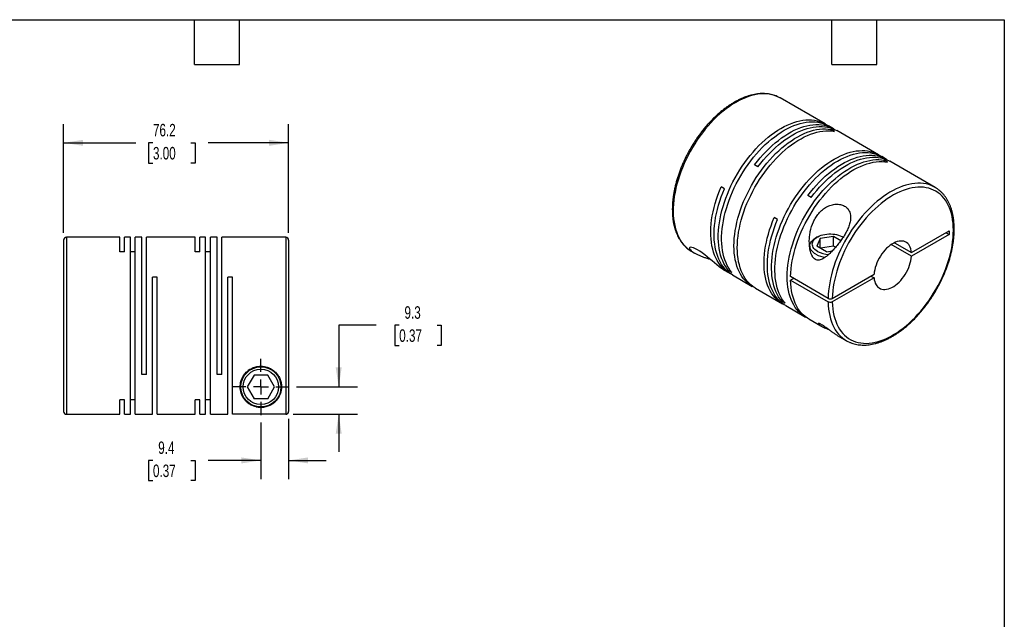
# Model space of a CAD drawing. Header units: millimetres. Extents: x 13 to 546, y 13 to 419.
# Tile 3 of 3: x 213 to 546, y 216 to 419. Entities that reach past the tile are written whole.
import ezdxf

# ---------------------------------------------------------------- set-up
doc = ezdxf.new("R2010")
doc.units = ezdxf.units.MM
doc.header["$LTSCALE"] = 2
doc.linetypes.add('SLD-Center', pattern=[19.05, 15.24, -1.27, 1.27, -1.27])
doc.linetypes.add('SLD-Solid', pattern=[0])
doc.layers.add('CENTER', color=40, linetype='SLD-Center')
doc.layers.add('DIMENSIONS', color=140, linetype='SLD-Solid', lineweight=25)
doc.layers.add('TEXT', color=140, linetype='SLD-Solid', lineweight=25)
doc.styles.add('SLDTEXTSTYLE0', font='TXT', dxfattribs={"width": 0.7})
doc.dimstyles.new('SLDDIMSTYLE0', dxfattribs={"dimtxt": 4.316016, "dimasz": 6.604, "dimexe": 0, "dimexo": 0.0625, "dimgap": 1.079004, "dimtad": 0, "dimtih": 1, "dimtoh": 1, "dimdec": 1, "dimrnd": 1e-09, "dimzin": 12, "dimdsep": 46, "dimtxsty": 'SLDTEXTSTYLE0', "dimsah": 1, "dimcen": 0.09, "dimadec": 0, "dimazin": 3, "dimtfac": 1, "dimtdec": 1, "dimtmove": 0, "dimatfit": 0, "dimfxl": 0, "dimfrac": 2, "dimtolj": 1, "dimtzin": 12, "dimarcsym": 0})
doc.dimstyles.new('SLDDIMSTYLE4', dxfattribs={"dimtxt": 4.316016, "dimasz": 6.604, "dimexe": 0, "dimexo": 0.0625, "dimgap": 1.079004, "dimtad": 0, "dimtih": 1, "dimtoh": 1, "dimdec": 1, "dimrnd": 1e-09, "dimzin": 12, "dimdsep": 46, "dimtxsty": 'SLDTEXTSTYLE0', "dimsah": 1, "dimcen": 0.09, "dimadec": 0, "dimazin": 3, "dimtfac": 1, "dimtdec": 1, "dimtofl": 0, "dimtmove": 0, "dimatfit": 3, "dimfxl": 0, "dimfrac": 2, "dimtolj": 1, "dimtzin": 12, "dimarcsym": 0})

# ---------------------------------------------------------------- blocks, each defined once
blk = doc.blocks.new('_D_5')
at = {"layer": 'DIMENSIONS'}
for p, q in [((303.71, 283.84), (303.71, 263.4)), ((294.31, 282.59), (294.31, 263.4)), ((257.76, 269.75), (256.31, 269.75)), ((256.31, 269.75), (256.31, 262.89)), ((270.58, 269.75), (272.03, 269.75)), ((272.03, 269.75), (272.03, 262.89)), ((294.31, 269.75), (276.43, 269.75)), ((303.71, 269.75), (316.41, 269.75)), ((256.31, 262.89), (257.76, 262.89)), ((272.03, 262.89), (270.58, 262.89))]:
    blk.add_line(p, q, dxfattribs=at)
for points in [[(294.31, 269.75), (287.71, 270.76), (287.71, 268.73)], [(303.71, 269.75), (310.32, 268.73), (310.32, 270.76)]]:
    blk.add_solid(points, dxfattribs=at)
at = {"layer": 'DIMENSIONS', "char_height": 4.233, "attachment_point": 1, "style": 'SLDTEXTSTYLE0'}
for s, insert in [('9.4', (259.55, 276.17)), ('0.37', (257.76, 268.34))]:
    blk.add_mtext(s, dxfattribs=dict(at, insert=insert))
blk = doc.blocks.new('_D_6')
at = {"layer": 'DIMENSIONS'}
for p, q in [((333.37, 315.57), (320.67, 315.57)), ((320.67, 315.57), (320.67, 294.67)), ((341.16, 315.57), (339.71, 315.57)), ((339.71, 315.57), (339.71, 308.71)), ((353.98, 315.57), (355.43, 315.57)), ((355.43, 315.57), (355.43, 308.71)), ((339.71, 308.71), (341.16, 308.71)), ((355.43, 308.71), (353.98, 308.71)), ((306.39, 294.67), (327.02, 294.67)), ((305.25, 285.38), (327.02, 285.38)), ((320.67, 285.38), (320.67, 272.68))]:
    blk.add_line(p, q, dxfattribs=at)
for points in [[(320.67, 294.67), (321.69, 301.27), (319.66, 301.27)], [(320.67, 285.38), (319.66, 278.77), (321.69, 278.77)]]:
    blk.add_solid(points, dxfattribs=at)
at = {"layer": 'DIMENSIONS', "char_height": 4.233, "attachment_point": 1, "style": 'SLDTEXTSTYLE0'}
for s, insert in [('9.3', (342.95, 321.99)), ('0.37', (341.16, 314.17))]:
    blk.add_mtext(s, dxfattribs=dict(at, insert=insert))
blk = doc.blocks.new('_D_7')
at = {"layer": 'DIMENSIONS'}
for p, q in [((227.51, 346.91), (227.51, 383.72)), ((303.71, 346.91), (303.71, 383.72)), ((227.51, 377.37), (251.91, 377.37)), ((257.76, 377.37), (256.31, 377.37)), ((256.31, 377.37), (256.31, 370.51)), ((270.58, 377.37), (272.03, 377.37)), ((272.03, 377.37), (272.03, 370.51)), ((303.71, 377.37), (276.43, 377.37)), ((256.31, 370.51), (257.76, 370.51)), ((272.03, 370.51), (270.58, 370.51))]:
    blk.add_line(p, q, dxfattribs=at)
for points in [[(227.51, 377.37), (234.12, 376.35), (234.12, 378.39)], [(303.71, 377.37), (297.11, 378.39), (297.11, 376.35)]]:
    blk.add_solid(points, dxfattribs=at)
at = {"layer": 'DIMENSIONS', "char_height": 4.233, "attachment_point": 1, "style": 'SLDTEXTSTYLE0'}
for s, insert in [('76.2', (257.76, 383.79)), ('3.00', (257.76, 375.97))]:
    blk.add_mtext(s, dxfattribs=dict(at, insert=insert))
blk = doc.blocks.new('SW_CENTERMARKSYMBOL_2')
at = {"layer": 'CENTER', "color": 0}
for p, q in [((0, 5.08), (0, 9.54)), ((-5.08, 0), (-9.54, 0)), ((0, 0), (-2.54, 0)), ((0, 0), (0, 2.54)), ((0, 0), (0, -2.54)), ((0, 0), (2.54, 0)), ((5.08, 0), (9.54, 0)), ((0, -5.08), (0, -9.54))]:
    blk.add_line(p, q, dxfattribs=at)

msp = doc.modelspace()

# ---------------------------------------------------------------- linework, layer by layer
for p, q in [((470.17, 392.57), (470.11, 392.6)), ((485.44, 383.75), (470.17, 392.57)), ((488.2, 382.16), (486.57, 383.1)), ((488.55, 381.25), (487.41, 381.9)), ((487.41, 381.4), (487.41, 381.9)), ((503.47, 373.34), (489.33, 381.51)), ((506.23, 371.75), (504.6, 372.69)), ((506.58, 370.84), (505.45, 371.49)), ((505.45, 370.99), (505.45, 371.49)), ((522.64, 362.28), (507.36, 371.1)), ((462.67, 369.25), (461.53, 369.9)), ((451.31, 361.83), (450.18, 362.49)), ((480.7, 358.84), (479.57, 359.49)), ((469.34, 351.42), (468.21, 352.08)), ((514.69, 340.16), (527.44, 347.53)), ((526.38, 346.91), (527.44, 346.3)), ((527.44, 347.53), (527.44, 346.3)), ((227.51, 344.37), (227.51, 286.37)), ((246.51, 345.37), (228.51, 345.37)), ((228.51, 345.37), (228.51, 285.37)), ((246.51, 340.42), (246.51, 345.37)), ((250.11, 345.37), (248.11, 345.37)), ((248.11, 340.42), (248.11, 345.37)), ((250.11, 285.37), (250.11, 345.37)), ((254.01, 345.37), (251.71, 345.37)), ((251.71, 285.37), (251.71, 345.37)), ((254.01, 298.87), (254.01, 345.37)), ((272.01, 345.37), (255.61, 345.37)), ((255.61, 298.87), (255.61, 345.37)), ((272.01, 340.42), (272.01, 345.37)), ((275.61, 345.37), (273.61, 345.37)), ((273.61, 340.42), (273.61, 345.37)), ((275.61, 285.37), (275.61, 345.37)), ((279.51, 345.37), (277.21, 345.37)), ((277.21, 285.37), (277.21, 345.37)), ((279.51, 298.87), (279.51, 345.37)), ((302.71, 345.37), (281.11, 345.37)), ((281.11, 298.87), (281.11, 345.37)), ((302.71, 345.37), (302.71, 285.38)), ((303.71, 344.37), (303.71, 286.38)), ((482.82, 345.49), (482.25, 345.16)), ((483.79, 344.92), (482.6, 342.35)), ((488.26, 345.61), (483.79, 344.92)), ((483.79, 341.66), (483.79, 344.92)), ((490.71, 344.2), (488.26, 345.61)), ((488.26, 342.35), (488.26, 345.61)), ((491.51, 345.37), (491.3, 345.49)), ((508.87, 343.52), (514.69, 340.16)), ((527.44, 346.3), (514.69, 338.94)), ((248.11, 340.42), (246.51, 340.42)), ((251.71, 340.42), (250.11, 340.42)), ((273.61, 340.42), (272.01, 340.42)), ((277.21, 340.42), (275.61, 340.42)), ((440.17, 340.61), (441.19, 340.02)), ((480.26, 342.38), (480.26, 341.6)), ((485.87, 340.46), (482.6, 342.35)), ((488.26, 342.35), (483.8, 341.66)), ((485.87, 340.46), (487.89, 340.77)), ((488.95, 341.95), (488.26, 342.35)), ((514.69, 338.94), (507.81, 342.91)), ((451.03, 334.34), (452.9, 333.26)), ((452.73, 334.07), (453.16, 334.32)), ((453.86, 333.42), (452.73, 334.07)), ((259.21, 331.87), (257.61, 331.87)), ((257.61, 285.37), (257.61, 331.87)), ((259.21, 285.37), (259.21, 331.87)), ((284.71, 331.87), (283.11, 331.87)), ((283.11, 285.37), (283.11, 331.87)), ((284.71, 285.38), (284.71, 331.87)), ((454.03, 332.61), (460.75, 328.73)), ((486.43, 324.67), (473.7, 332.02)), ((474.76, 331.41), (473.7, 330.79)), ((473.7, 330.79), (486.43, 323.45)), ((487.85, 324.67), (502, 332.84)), ((502, 331.62), (487.85, 323.45)), ((500.94, 332.23), (502, 331.62)), ((461.88, 328.08), (470.93, 322.85)), ((470.76, 323.66), (471.19, 323.91)), ((471.89, 323.01), (470.76, 323.66)), ((472.06, 322.2), (478.78, 318.32)), ((479.91, 317.67), (483.91, 315.36)), ((489.49, 312.13), (492.64, 310.32)), ((255.61, 298.87), (254.01, 298.87)), ((281.11, 298.87), (279.51, 298.87)), ((292, 298.67), (289.69, 294.67)), ((296.62, 298.67), (292, 298.67)), ((298.93, 294.67), (296.62, 298.67)), ((289.69, 294.67), (292, 290.67)), ((296.62, 290.67), (298.93, 294.67)), ((248.11, 290.31), (246.51, 290.31)), ((246.51, 285.37), (246.51, 290.31)), ((248.11, 285.37), (248.11, 290.31)), ((251.71, 290.31), (250.11, 290.31)), ((273.61, 290.31), (272.01, 290.31)), ((272.01, 285.37), (272.01, 290.31)), ((273.61, 285.37), (273.61, 290.31)), ((277.21, 290.31), (275.61, 290.31)), ((296.62, 290.67), (292, 290.67)), ((228.51, 285.37), (246.51, 285.37)), ((248.11, 285.37), (250.11, 285.37)), ((251.71, 285.37), (257.61, 285.37)), ((259.21, 285.37), (272.01, 285.37)), ((273.61, 285.37), (275.61, 285.37)), ((277.21, 285.37), (283.11, 285.37)), ((302.71, 285.38), (284.71, 285.38))]:
    msp.add_line(p, q)
at = {"flags": 128}
for points in [[(470.11, 392.6), (469.88, 392.73), (469.08, 393.11), (468.25, 393.43), (467.38, 393.67), (466.47, 393.84), (465.54, 393.94), (464.58, 393.97), (463.6, 393.93), (462.6, 393.82), (461.57, 393.64), (460.53, 393.38), (459.48, 393.06), (458.41, 392.67), (457.33, 392.21), (456.25, 391.68), (455.17, 391.08), (454.09, 390.43), (453.01, 389.71), (451.93, 388.93), (450.86, 388.09), (449.81, 387.2), (448.77, 386.25), (447.74, 385.25), (446.74, 384.2), (445.76, 383.11), (444.8, 381.97), (443.87, 380.79), (442.96, 379.58), (442.09, 378.33), (441.26, 377.05), (440.46, 375.74), (439.7, 374.41), (438.98, 373.06), (438.3, 371.7), (437.66, 370.31), (437.07, 368.92), (436.53, 367.53), (436.04, 366.13), (435.6, 364.73), (435.2, 363.34), (434.86, 361.95), (434.58, 360.58), (434.34, 359.22), (434.17, 357.89), (434.04, 356.57), (433.97, 355.28), (433.96, 354.02), (434, 352.8), (434.1, 351.61), (434.25, 350.46), (434.46, 349.35), (434.72, 348.28), (435.03, 347.27), (435.4, 346.3), (435.82, 345.39), (436.28, 344.53), (436.8, 343.73), (437.37, 342.99), (437.98, 342.31), (438.64, 341.69), (439.34, 341.14), (439.37, 341.12)], [(452.73, 334.07), (452.15, 334.81), (451.63, 335.6), (451.15, 336.45), (450.72, 337.36), (450.35, 338.32), (450.03, 339.34), (449.76, 340.4), (449.54, 341.51), (449.39, 342.66), (449.28, 343.85), (449.23, 345.08), (449.24, 346.34), (449.31, 347.63), (449.42, 348.94), (449.6, 350.28), (449.83, 351.64), (450.11, 353.02), (450.45, 354.41), (450.84, 355.8), (451.28, 357.21), (451.77, 358.61), (452.31, 360.01), (452.9, 361.41), (453.53, 362.79), (454.21, 364.17), (454.93, 365.52), (455.69, 366.86), (456.49, 368.17), (457.33, 369.46), (458.2, 370.71), (459.11, 371.93), (460.04, 373.11), (461, 374.25), (461.99, 375.35), (462.99, 376.41), (464.02, 377.41), (465.07, 378.36), (466.12, 379.26), (467.19, 380.1), (468.27, 380.89), (469.36, 381.61), (470.44, 382.27), (471.53, 382.86), (472.61, 383.39), (473.69, 383.85), (474.76, 384.25), (475.82, 384.57), (476.87, 384.83), (477.89, 385.01), (478.9, 385.12), (479.89, 385.16), (480.85, 385.12), (481.78, 385.02), (482.69, 384.84), (483.56, 384.6), (484.39, 384.28), (485.2, 383.89), (485.96, 383.43), (486, 383.41)], [(453.86, 333.42), (453.28, 334.15), (452.76, 334.95), (452.28, 335.8), (451.85, 336.71), (451.48, 337.67), (451.16, 338.68), (450.89, 339.75), (450.68, 340.85), (450.52, 342.01), (450.41, 343.2), (450.37, 344.42), (450.37, 345.68), (450.44, 346.97), (450.56, 348.29), (450.73, 349.63), (450.96, 350.99), (451.24, 352.37), (451.58, 353.75), (451.97, 355.15), (452.41, 356.55), (452.9, 357.96), (453.44, 359.36), (454.03, 360.75), (454.66, 362.14), (455.34, 363.51), (456.06, 364.87), (456.82, 366.21), (457.62, 367.52), (458.46, 368.8), (459.33, 370.06), (460.24, 371.28), (461.17, 372.46), (462.13, 373.6), (463.12, 374.7), (464.12, 375.75), (465.15, 376.76), (466.2, 377.71), (467.26, 378.61), (468.33, 379.45), (469.4, 380.23), (470.49, 380.95), (471.57, 381.61), (472.66, 382.21), (473.75, 382.74), (474.82, 383.2), (475.89, 383.59), (476.95, 383.92), (478, 384.17), (479.03, 384.35), (480.03, 384.47), (481.02, 384.5), (481.98, 384.47), (482.91, 384.37), (483.82, 384.19), (484.69, 383.94), (485.53, 383.63), (486.33, 383.24), (486.57, 383.1)], [(461.53, 369.9), (462.46, 371.1), (463.41, 372.26), (464.39, 373.37), (465.39, 374.44), (466.41, 375.46), (467.45, 376.43), (468.5, 377.35), (469.57, 378.21), (470.64, 379.02), (471.72, 379.76), (472.81, 380.45), (473.9, 381.06), (474.98, 381.62), (476.06, 382.1), (477.14, 382.52), (478.2, 382.87), (479.25, 383.15), (480.28, 383.36), (481.3, 383.5), (482.29, 383.56), (483.26, 383.55), (484.21, 383.47), (485.12, 383.32), (486.01, 383.1), (486.86, 382.81), (487.67, 382.45), (488.45, 382.01), (488.76, 381.82)], [(461.32, 328.42), (461.28, 328.44), (460.5, 328.87), (459.77, 329.37), (459.07, 329.94), (458.42, 330.57), (457.82, 331.27), (457.26, 332.02), (456.75, 332.84), (456.29, 333.71), (455.89, 334.64), (455.53, 335.62), (455.23, 336.65), (454.98, 337.73), (454.78, 338.86), (454.65, 340.02), (454.56, 341.22), (454.53, 342.46), (454.56, 343.73), (454.65, 345.04), (454.78, 346.36), (454.98, 347.71), (455.23, 349.07), (455.53, 350.46), (455.89, 351.85), (456.29, 353.25), (456.75, 354.65), (457.26, 356.05), (457.82, 357.45), (458.42, 358.85), (459.07, 360.23), (459.77, 361.6), (460.5, 362.94), (461.28, 364.27), (462.09, 365.57), (462.94, 366.85), (463.83, 368.09), (464.74, 369.3), (465.68, 370.47), (466.65, 371.59), (467.65, 372.68), (468.66, 373.71), (469.7, 374.7), (470.75, 375.63), (471.81, 376.51), (472.88, 377.33), (473.97, 378.09), (475.05, 378.79), (476.14, 379.43), (477.22, 380), (478.31, 380.5), (479.38, 380.94), (480.45, 381.31), (481.5, 381.61), (482.54, 381.84), (483.56, 381.99), (484.56, 382.08), (485.54, 382.09), (486.49, 382.03), (487.41, 381.9)], [(461.88, 328.08), (461.63, 328.22), (460.9, 328.72), (460.2, 329.29), (459.55, 329.92), (458.95, 330.61), (458.39, 331.37), (457.88, 332.19), (457.42, 333.06), (457.02, 333.99), (456.66, 334.97), (456.36, 336), (456.11, 337.08), (455.92, 338.2), (455.78, 339.37), (455.69, 340.57), (455.67, 341.81), (455.69, 343.08), (455.78, 344.38), (455.92, 345.71), (456.11, 347.06), (456.36, 348.42), (456.66, 349.8), (457.02, 351.19), (457.42, 352.59), (457.88, 354), (458.39, 355.4), (458.95, 356.8), (459.55, 358.19), (460.2, 359.57), (460.9, 360.94), (461.63, 362.29), (462.41, 363.62), (463.22, 364.92), (464.07, 366.2), (464.96, 367.44), (465.87, 368.64), (466.82, 369.81), (467.79, 370.94), (468.78, 372.02), (469.8, 373.06), (470.83, 374.04), (471.88, 374.98), (472.94, 375.86), (474.02, 376.68), (475.1, 377.44), (476.18, 378.14), (477.27, 378.77), (478.36, 379.35), (479.44, 379.85), (480.51, 380.29), (481.58, 380.66), (482.63, 380.96), (483.67, 381.18), (484.69, 381.34), (485.69, 381.43), (486.67, 381.44), (487.62, 381.38), (488.55, 381.25)], [(462.67, 369.25), (463.59, 370.45), (464.54, 371.6), (465.52, 372.72), (466.52, 373.79), (467.54, 374.81), (468.58, 375.78), (469.63, 376.7), (470.7, 377.56), (471.77, 378.37), (472.86, 379.11), (473.94, 379.79), (475.03, 380.41), (476.11, 380.96), (477.2, 381.45), (478.27, 381.87), (479.33, 382.22), (480.38, 382.5), (481.42, 382.71), (482.43, 382.84), (483.42, 382.91), (484.39, 382.9), (485.34, 382.82), (486.25, 382.67), (487.14, 382.45), (487.99, 382.16), (488.8, 381.79), (489.33, 381.51)], [(470.76, 323.66), (470.18, 324.4), (469.66, 325.19), (469.18, 326.04), (468.75, 326.95), (468.38, 327.92), (468.06, 328.93), (467.79, 329.99), (467.58, 331.1), (467.42, 332.25), (467.31, 333.44), (467.27, 334.67), (467.27, 335.93), (467.34, 337.22), (467.46, 338.53), (467.63, 339.87), (467.86, 341.23), (468.14, 342.61), (468.48, 344), (468.87, 345.39), (469.31, 346.8), (469.8, 348.2), (470.34, 349.6), (470.93, 351), (471.56, 352.38), (472.24, 353.76), (472.96, 355.11), (473.72, 356.45), (474.52, 357.76), (475.36, 359.05), (476.23, 360.3), (477.14, 361.52), (478.07, 362.7), (479.03, 363.84), (480.02, 364.94), (481.02, 366), (482.05, 367), (483.1, 367.95), (484.16, 368.85), (485.23, 369.69), (486.3, 370.48), (487.39, 371.2), (488.47, 371.86), (489.56, 372.45), (490.65, 372.98), (491.72, 373.45), (492.79, 373.84), (493.85, 374.16), (494.9, 374.42), (495.93, 374.6), (496.93, 374.71), (497.92, 374.75), (498.88, 374.72), (499.81, 374.61), (500.72, 374.43), (501.59, 374.19), (502.43, 373.87), (503.23, 373.48), (503.99, 373.03), (504.03, 373)], [(471.89, 323.01), (471.32, 323.74), (470.79, 324.54), (470.31, 325.39), (469.89, 326.3), (469.51, 327.26), (469.19, 328.28), (468.92, 329.34), (468.71, 330.45), (468.55, 331.6), (468.44, 332.79), (468.4, 334.01), (468.4, 335.27), (468.47, 336.56), (468.59, 337.88), (468.76, 339.22), (468.99, 340.58), (469.27, 341.96), (469.61, 343.34), (470, 344.74), (470.44, 346.14), (470.93, 347.55), (471.47, 348.95), (472.06, 350.35), (472.69, 351.73), (473.37, 353.1), (474.09, 354.46), (474.85, 355.8), (475.65, 357.11), (476.49, 358.39), (477.36, 359.65), (478.27, 360.87), (479.2, 362.05), (480.16, 363.19), (481.15, 364.29), (482.16, 365.34), (483.18, 366.35), (484.23, 367.3), (485.29, 368.2), (486.36, 369.04), (487.43, 369.82), (488.52, 370.55), (489.61, 371.21), (490.69, 371.8), (491.78, 372.33), (492.86, 372.79), (493.93, 373.19), (494.98, 373.51), (496.03, 373.76), (497.06, 373.95), (498.06, 374.06), (499.05, 374.1), (500.01, 374.06), (500.94, 373.96), (501.85, 373.78), (502.72, 373.53), (503.56, 373.22), (504.36, 372.83), (504.6, 372.69)], [(479.36, 318.01), (479.31, 318.03), (478.53, 318.47), (477.8, 318.97), (477.1, 319.53), (476.45, 320.16), (475.85, 320.86), (475.29, 321.61), (474.78, 322.43), (474.32, 323.3), (473.92, 324.23), (473.56, 325.21), (473.26, 326.24), (473.01, 327.32), (472.82, 328.45), (472.68, 329.61), (472.59, 330.82), (472.56, 332.05), (472.59, 333.33), (472.68, 334.63), (472.82, 335.95), (473.01, 337.3), (473.26, 338.67), (473.56, 340.05), (473.92, 341.44), (474.32, 342.84), (474.78, 344.24), (475.29, 345.64), (475.85, 347.04), (476.45, 348.44), (477.1, 349.82), (477.8, 351.19), (478.53, 352.54), (479.31, 353.86), (480.12, 355.17), (480.97, 356.44), (481.86, 357.68), (482.77, 358.89), (483.72, 360.06), (484.69, 361.18), (485.68, 362.27), (486.7, 363.3), (487.73, 364.29), (488.78, 365.22), (489.84, 366.1), (490.92, 366.92), (492, 367.68), (493.08, 368.38), (494.17, 369.02), (495.26, 369.59), (496.34, 370.1), (497.41, 370.53), (498.48, 370.9), (499.53, 371.2), (500.57, 371.43), (501.59, 371.59), (502.59, 371.67), (503.57, 371.68), (504.52, 371.62), (505.45, 371.49)], [(473.7, 332.02), (473.76, 333.32), (473.87, 334.65), (474.04, 336), (474.27, 337.38), (474.55, 338.77), (474.89, 340.17), (475.28, 341.59), (475.72, 343.01), (476.21, 344.43), (476.76, 345.85), (477.35, 347.26), (477.99, 348.67), (478.68, 350.06), (479.41, 351.43), (480.18, 352.78), (481, 354.11), (481.85, 355.41), (482.73, 356.67), (483.65, 357.91), (484.6, 359.1), (485.57, 360.25), (486.57, 361.36), (487.6, 362.42), (488.64, 363.43), (489.7, 364.39), (490.77, 365.29), (491.86, 366.13), (492.95, 366.91), (494.05, 367.63), (495.15, 368.28), (496.25, 368.87), (497.35, 369.39), (498.44, 369.84), (499.52, 370.22), (500.59, 370.53), (501.64, 370.76), (502.67, 370.93), (503.69, 371.02), (504.68, 371.03), (505.64, 370.97), (506.58, 370.84)], [(479.57, 359.49), (480.49, 360.69), (481.44, 361.85), (482.42, 362.96), (483.42, 364.03), (484.44, 365.05), (485.48, 366.02), (486.53, 366.94), (487.6, 367.8), (488.67, 368.61), (489.76, 369.35), (490.84, 370.04), (491.93, 370.65), (493.01, 371.21), (494.1, 371.69), (495.17, 372.11), (496.23, 372.46), (497.28, 372.74), (498.32, 372.95), (499.33, 373.09), (500.32, 373.15), (501.29, 373.14), (502.24, 373.06), (503.15, 372.91), (504.04, 372.69), (504.89, 372.4), (505.7, 372.04), (506.48, 371.61), (506.79, 371.41)], [(480.7, 358.84), (481.62, 360.04), (482.57, 361.19), (483.55, 362.31), (484.55, 363.38), (485.57, 364.4), (486.61, 365.37), (487.66, 366.29), (488.73, 367.15), (489.8, 367.96), (490.89, 368.7), (491.97, 369.38), (493.06, 370), (494.15, 370.56), (495.23, 371.04), (496.3, 371.46), (497.36, 371.81), (498.41, 372.09), (499.45, 372.3), (500.46, 372.43), (501.46, 372.5), (502.43, 372.49), (503.37, 372.41), (504.28, 372.26), (505.17, 372.04), (506.02, 371.75), (506.83, 371.38), (507.36, 371.1)], [(521.82, 362.7), (521.34, 362.91), (520.49, 363.21), (519.62, 363.43), (518.71, 363.59), (517.77, 363.67), (516.8, 363.68), (515.81, 363.62), (514.8, 363.49), (513.77, 363.29), (512.73, 363.02), (511.67, 362.68), (510.6, 362.27), (509.53, 361.79), (508.44, 361.24), (507.36, 360.63), (506.28, 359.96), (505.2, 359.23), (504.13, 358.43), (503.06, 357.58), (502.01, 356.67), (500.97, 355.71), (499.95, 354.7), (498.95, 353.64), (497.98, 352.53), (497.02, 351.38), (496.1, 350.2), (495.21, 348.97), (494.34, 347.72), (493.52, 346.43), (492.73, 345.12), (491.98, 343.78), (491.27, 342.43), (490.6, 341.06), (489.98, 339.67), (489.4, 338.28), (488.87, 336.88), (488.39, 335.48), (487.96, 334.09), (487.58, 332.69), (487.25, 331.31), (486.98, 329.94), (486.76, 328.59), (486.6, 327.26), (486.49, 325.95), (486.43, 324.67)], [(453.48, 332.95), (453.41, 332.98), (452.63, 333.42), (451.88, 333.93), (451.18, 334.51), (450.53, 335.15), (449.92, 335.86), (449.36, 336.63), (448.85, 337.46), (448.39, 338.35), (447.99, 339.3), (447.63, 340.3), (447.33, 341.35), (447.09, 342.45), (446.91, 343.6), (446.78, 344.79), (446.7, 346.01), (446.69, 347.27), (446.73, 348.57), (446.83, 349.89), (446.98, 351.24), (447.19, 352.61), (447.46, 354), (447.78, 355.4), (448.16, 356.81), (448.59, 358.23), (449.07, 359.65), (449.6, 361.07), (450.18, 362.49)], [(454.03, 332.61), (453.52, 332.92), (452.79, 333.45), (452.12, 334.04), (451.48, 334.69), (450.89, 335.41), (450.35, 336.19), (449.86, 337.02), (449.42, 337.92), (449.03, 338.87), (448.7, 339.87), (448.41, 340.91), (448.18, 342.01), (448.01, 343.15), (447.89, 344.33), (447.83, 345.54), (447.82, 346.8), (447.87, 348.08), (447.97, 349.39), (448.13, 350.72), (448.34, 352.08), (448.61, 353.45), (448.93, 354.83), (449.31, 356.23), (449.73, 357.63), (450.21, 359.03), (450.74, 360.44), (451.31, 361.83)], [(487.85, 323.45), (487.9, 322.25), (488.01, 321.09), (488.18, 319.97), (488.4, 318.89), (488.67, 317.86), (488.99, 316.88), (489.37, 315.95), (489.8, 315.07), (490.28, 314.25), (490.81, 313.49), (491.39, 312.79), (492.01, 312.15), (492.67, 311.57), (493.38, 311.06), (494.13, 310.62), (494.91, 310.24), (495.74, 309.94), (496.59, 309.7), (497.48, 309.54), (498.4, 309.44), (499.34, 309.42), (500.31, 309.47), (501.3, 309.59), (502.31, 309.78), (503.34, 310.04), (504.38, 310.37), (505.43, 310.77), (506.48, 311.23), (507.55, 311.77), (508.61, 312.37), (509.67, 313.03), (510.73, 313.75), (511.79, 314.54), (512.83, 315.38), (513.87, 316.27), (514.88, 317.22), (515.88, 318.22), (516.86, 319.27), (517.82, 320.36), (518.75, 321.49), (519.65, 322.67), (520.53, 323.88), (521.37, 325.12), (522.17, 326.39), (522.94, 327.68), (523.67, 329), (524.35, 330.33), (525, 331.69), (525.6, 333.05), (526.15, 334.42), (526.65, 335.79), (527.11, 337.17), (527.51, 338.54), (527.86, 339.9), (528.16, 341.25), (528.41, 342.59), (528.6, 343.91), (528.74, 345.21), (528.82, 346.48), (528.85, 347.73), (528.82, 348.94), (528.74, 350.12), (528.6, 351.26), (528.41, 352.36), (528.16, 353.41), (527.86, 354.42), (527.51, 355.38), (527.11, 356.28), (526.65, 357.13), (526.15, 357.92), (525.6, 358.65), (525, 359.32), (524.35, 359.93), (523.67, 360.47), (522.94, 360.95), (522.17, 361.36), (521.37, 361.7), (520.53, 361.97), (519.65, 362.17), (518.75, 362.3), (517.82, 362.36), (516.86, 362.35), (515.88, 362.26), (514.88, 362.11), (513.87, 361.88), (512.83, 361.59), (511.79, 361.22), (510.73, 360.79), (509.67, 360.29), (508.61, 359.72), (507.55, 359.09), (506.48, 358.4), (505.43, 357.64), (504.38, 356.83), (503.34, 355.96), (502.31, 355.04), (501.3, 354.07), (500.31, 353.04), (499.34, 351.97), (498.4, 350.86), (497.48, 349.7), (496.59, 348.51), (495.74, 347.29), (494.91, 346.03), (494.13, 344.75), (493.38, 343.44), (492.67, 342.12), (492.01, 340.77), (491.39, 339.42), (490.81, 338.05), (490.28, 336.68), (489.8, 335.3), (489.37, 333.93), (488.99, 332.56), (488.67, 331.2), (488.4, 329.86), (488.18, 328.53), (488.01, 327.22), (487.9, 325.93), (487.85, 324.67)], [(471.51, 322.54), (471.18, 322.71), (470.42, 323.17), (469.69, 323.69), (469.02, 324.28), (468.38, 324.94), (467.79, 325.65), (467.25, 326.43), (466.76, 327.27), (466.32, 328.16), (465.93, 329.11), (465.6, 330.11), (465.31, 331.16), (465.08, 332.25), (464.91, 333.39), (464.79, 334.57), (464.73, 335.79), (464.72, 337.04), (464.77, 338.32), (464.87, 339.63), (465.03, 340.97), (465.24, 342.32), (465.51, 343.69), (465.83, 345.08), (466.21, 346.47), (466.63, 347.87), (467.11, 349.28), (467.64, 350.68), (468.21, 352.08)], [(472.06, 322.2), (471.55, 322.52), (470.83, 323.04), (470.15, 323.63), (469.51, 324.28), (468.93, 325), (468.39, 325.78), (467.89, 326.61), (467.45, 327.51), (467.06, 328.46), (466.73, 329.46), (466.44, 330.5), (466.22, 331.6), (466.04, 332.74), (465.92, 333.92), (465.86, 335.13), (465.85, 336.39), (465.9, 337.67), (466, 338.98), (466.16, 340.31), (466.38, 341.67), (466.64, 343.04), (466.96, 344.42), (467.34, 345.82), (467.77, 347.22), (468.24, 348.62), (468.77, 350.03), (469.34, 351.42)], [(482.25, 339.61), (481.76, 339.92), (481.33, 340.27), (480.97, 340.64), (480.68, 341.03), (480.46, 341.44), (480.32, 341.85), (480.26, 342.28), (480.28, 342.7), (480.38, 343.12), (480.56, 343.54), (480.81, 343.93), (481.14, 344.32), (481.54, 344.67), (482, 345.01), (482.25, 345.16)], [(482.82, 340.59), (482.36, 340.88), (481.97, 341.21), (481.64, 341.55), (481.38, 341.92), (481.2, 342.3), (481.09, 342.69), (481.06, 343.09), (481.11, 343.48), (481.24, 343.87), (481.44, 344.25), (481.71, 344.61), (482.06, 344.95), (482.47, 345.27), (482.94, 345.56), (483.46, 345.81), (484.04, 346.03), (484.65, 346.21), (485.29, 346.35), (485.95, 346.44), (486.63, 346.49), (487.32, 346.5), (488, 346.46), (488.67, 346.37), (489.32, 346.25), (489.94, 346.08), (490.52, 345.87), (491.05, 345.62), (491.51, 345.36)], [(514.69, 340.16), (514.61, 340.82), (514.47, 341.42), (514.27, 341.98), (514.03, 342.48), (513.73, 342.92), (513.38, 343.3), (512.98, 343.6), (512.54, 343.84), (512.06, 344), (511.55, 344.09), (511.01, 344.1), (510.44, 344.04), (509.86, 343.9), (509.26, 343.69), (508.65, 343.41), (508.04, 343.06), (507.43, 342.64), (506.83, 342.16), (506.25, 341.62), (505.68, 341.03), (505.14, 340.39), (504.63, 339.71), (504.15, 339), (503.71, 338.25), (503.31, 337.49), (502.96, 336.71), (502.66, 335.92), (502.41, 335.13), (502.22, 334.35), (502.08, 333.59), (502, 332.84)], [(439.37, 341.12), (440.08, 340.66), (440.17, 340.61)], [(451.03, 334.35), (450.54, 334.64), (450.03, 334.99), (449.49, 335.4), (448.74, 336), (447.9, 336.7), (447.12, 337.37), (446.28, 338.09), (445.47, 338.76), (444.63, 339.44), (443.82, 340.04), (443, 340.61), (442.23, 341.09), (441.49, 341.48), (440.8, 341.77), (440.22, 341.93), (439.75, 341.96), (439.48, 341.84), (439.43, 341.61), (439.58, 341.29), (439.78, 341.06), (440.05, 340.8), (440.39, 340.53), (440.81, 340.25), (440.81, 340.25)], [(502, 331.62), (502.08, 330.97), (502.22, 330.36), (502.41, 329.8), (502.66, 329.3), (502.96, 328.86), (503.31, 328.49), (503.71, 328.18), (504.15, 327.94), (504.63, 327.78), (505.14, 327.69), (505.68, 327.68), (506.25, 327.74), (506.83, 327.88), (507.43, 328.09), (508.04, 328.37), (508.65, 328.73), (509.26, 329.15), (509.86, 329.63), (510.44, 330.16), (511.01, 330.75), (511.55, 331.39), (512.06, 332.07), (512.54, 332.79), (512.98, 333.53), (513.38, 334.29), (513.73, 335.07), (514.03, 335.86), (514.27, 336.65), (514.47, 337.43), (514.61, 338.2), (514.69, 338.94)], [(479.91, 317.67), (479.41, 317.97), (478.68, 318.5), (477.99, 319.1), (477.35, 319.76), (476.76, 320.49), (476.21, 321.28), (475.72, 322.13), (475.28, 323.04), (474.89, 324), (474.55, 325.02), (474.27, 326.08), (474.04, 327.2), (473.87, 328.36), (473.76, 329.56), (473.7, 330.79)], [(486.43, 323.45), (486.49, 322.23), (486.6, 321.05), (486.76, 319.9), (486.98, 318.8), (487.25, 317.75), (487.58, 316.75), (487.96, 315.79), (488.39, 314.89), (488.87, 314.05), (489.4, 313.26), (489.98, 312.54), (490.6, 311.87), (491.27, 311.27), (491.83, 310.84)]]:
    msp.add_lwpolyline(points, dxfattribs=at)
for radius in [6.8, 6]:
    msp.add_circle((294.31, 294.67), radius)
for centre, radius, start, end in [((517.63, 353.6), 10.02, 54.6828, 65.2628), ((228.51, 344.37), 1, 90, 180), ((302.71, 344.37), 1, 0, 90), ((486.81, 348), 8.42, 241.6692, 269.1469), ((486.61, 347.58), 9.08, 241.3485, 262.704), ((497.65, 319), 10.02, 234.5363, 245.4593), ((228.51, 286.37), 1, 180, 270)]:
    msp.add_arc(centre, radius, start, end)
for points, knots in [([(470.1, 392.6), (469.93, 392.7), (469.51, 392.94), (468.79, 393.25), (467.97, 393.54), (467.12, 393.77), (466.24, 393.94), (465.33, 394.04), (464.39, 394.07), (463.44, 394.04), (462.47, 393.95), (461.47, 393.79), (460.47, 393.57), (459.45, 393.28), (458.42, 392.92), (457.38, 392.51), (456.34, 392.03), (455.29, 391.49), (454.25, 390.9), (453.21, 390.24), (452.18, 389.53), (451.15, 388.77), (450.13, 387.96), (449.13, 387.09), (448.14, 386.18), (447.16, 385.22), (446.21, 384.22), (445.28, 383.18), (444.37, 382.1), (443.48, 380.98), (442.63, 379.83), (441.8, 378.65), (441, 377.44), (440.24, 376.21), (439.51, 374.95), (438.81, 373.68), (438.16, 372.39), (437.54, 371.08), (436.97, 369.77), (436.44, 368.44), (435.95, 367.12), (435.5, 365.79), (435.1, 364.46), (434.75, 363.14), (434.45, 361.82), (434.19, 360.52), (433.98, 359.23), (433.83, 357.95), (433.72, 356.7), (433.66, 355.46), (433.66, 354.26), (433.71, 353.08), (433.8, 351.93), (433.95, 350.81), (434.15, 349.73), (434.41, 348.69), (434.71, 347.69), (435.06, 346.74), (435.46, 345.83), (435.91, 344.98), (436.41, 344.17), (436.95, 343.42), (437.53, 342.73), (438.16, 342.09), (438.75, 341.57), (439.15, 341.28), (439.32, 341.16)], [0, 0, 0, 0, 0.010452, 0.025805, 0.041167, 0.056557, 0.071991, 0.08748, 0.10303, 0.118644, 0.134319, 0.15005, 0.165828, 0.181644, 0.19749, 0.213357, 0.229238, 0.245128, 0.261021, 0.276913, 0.292803, 0.308687, 0.324567, 0.34044, 0.356307, 0.372167, 0.388023, 0.403873, 0.419718, 0.435559, 0.451397, 0.467232, 0.483065, 0.498897, 0.514728, 0.53056, 0.546392, 0.562225, 0.578061, 0.5939, 0.609742, 0.625589, 0.64144, 0.657298, 0.673162, 0.689032, 0.70491, 0.720796, 0.736689, 0.752589, 0.768495, 0.784406, 0.800321, 0.816233, 0.83214, 0.848036, 0.863912, 0.87976, 0.895572, 0.911338, 0.927048, 0.942696, 0.958278, 0.973793, 0.989249, 1, 1, 1, 1]), ([(493.54, 309.86), (493.7, 309.79), (494.12, 309.6), (494.83, 309.35), (495.68, 309.12), (496.57, 308.95), (497.47, 308.85), (498.41, 308.82), (499.36, 308.84), (500.33, 308.94), (501.33, 309.1), (502.33, 309.32), (503.35, 309.61), (504.38, 309.96), (505.42, 310.38), (506.46, 310.85), (507.51, 311.39), (508.55, 311.99), (509.59, 312.64), (510.62, 313.35), (511.65, 314.11), (512.67, 314.92), (513.67, 315.79), (514.66, 316.7), (515.64, 317.66), (516.59, 318.66), (517.52, 319.7), (518.43, 320.78), (519.32, 321.9), (520.18, 323.05), (521, 324.23), (521.8, 325.44), (522.57, 326.67), (523.29, 327.92), (523.99, 329.2), (524.64, 330.49), (525.26, 331.8), (525.84, 333.11), (526.37, 334.43), (526.86, 335.76), (527.3, 337.09), (527.7, 338.42), (528.05, 339.74), (528.36, 341.06), (528.62, 342.36), (528.82, 343.65), (528.98, 344.93), (529.09, 346.18), (529.14, 347.42), (529.15, 348.62), (529.1, 349.8), (529, 350.95), (528.85, 352.07), (528.65, 353.15), (528.4, 354.19), (528.1, 355.19), (527.75, 356.14), (527.35, 357.05), (526.9, 357.9), (526.4, 358.71), (525.86, 359.46), (525.28, 360.16), (524.65, 360.79), (524.05, 361.32), (523.64, 361.62), (523.47, 361.74)], [0, 0, 0, 0, 0.009205, 0.024819, 0.040463, 0.05615, 0.071893, 0.087699, 0.103569, 0.119502, 0.135491, 0.151528, 0.167604, 0.18371, 0.199838, 0.215981, 0.232132, 0.248286, 0.26444, 0.280591, 0.296737, 0.312878, 0.329012, 0.34514, 0.361262, 0.377378, 0.393489, 0.409595, 0.425697, 0.441795, 0.457891, 0.473984, 0.490077, 0.506169, 0.52226, 0.538353, 0.554447, 0.570543, 0.586643, 0.602746, 0.618853, 0.634965, 0.651084, 0.667208, 0.68334, 0.699479, 0.715626, 0.73178, 0.747942, 0.76411, 0.780283, 0.796459, 0.812634, 0.828803, 0.84496, 0.861097, 0.877207, 0.893279, 0.909305, 0.925274, 0.94118, 0.957018, 0.97279, 0.9885, 1, 1, 1, 1]), ([(482.11, 337.83), (482.32, 337.71), (482.54, 337.63), (482.98, 337.57), (483.2, 337.58), (483.86, 337.69), (484.28, 337.87), (485.1, 338.33), (485.49, 338.6), (486.26, 339.21), (486.64, 339.54), (487.38, 340.25), (487.75, 340.62), (488.49, 341.41), (488.85, 341.82), (489.56, 342.66), (489.9, 343.1), (490.58, 343.99), (490.92, 344.46), (491.56, 345.42), (491.87, 345.9), (492.44, 346.89), (492.71, 347.4), (493.07, 348.17), (493.19, 348.44), (493.4, 348.96), (493.5, 349.22), (493.67, 349.74), (493.75, 350), (493.88, 350.52), (493.93, 350.78), (494.01, 351.3), (494.04, 351.55), (494.06, 352.05), (494.06, 352.3), (494.01, 353.03), (493.91, 353.49), (493.66, 354.13), (493.56, 354.34), (493.33, 354.72), (493.2, 354.9), (492.9, 355.25), (492.74, 355.41), (492.38, 355.7), (491.99, 355.96), (491.56, 356.16), (491.1, 356.34), (490.86, 356.41), (490.12, 356.56), (489.6, 356.61), (488.52, 356.55), (487.99, 356.45), (487.19, 356.22), (486.93, 356.13), (486.4, 355.91), (486.14, 355.78), (485.4, 355.37), (484.93, 355.05), (484.26, 354.5), (484.04, 354.3), (483.63, 353.89), (483.44, 353.68), (482.88, 353.03), (482.54, 352.56), (481.93, 351.58), (481.66, 351.07), (480.96, 349.51), (480.62, 348.43), (480.28, 346.74), (480.19, 346.17), (480.08, 345.03), (480.06, 344.46), (480.06, 343.32), (480.1, 342.75), (480.23, 341.62), (480.33, 341.05), (480.55, 340.24), (480.64, 339.97), (480.84, 339.44), (480.96, 339.19), (481.15, 338.83), (481.22, 338.72), (481.38, 338.5), (481.46, 338.4), (481.72, 338.11), (481.9, 337.95), (482.11, 337.83)], [0, 0, 0, 0, 0.015625, 0.015625, 0.03125, 0.03125, 0.0625, 0.0625, 0.09375, 0.09375, 0.125, 0.125, 0.15625, 0.15625, 0.1875, 0.1875, 0.21875, 0.21875, 0.25, 0.25, 0.28125, 0.28125, 0.3125, 0.3125, 0.328125, 0.328125, 0.34375, 0.34375, 0.359375, 0.359375, 0.375, 0.375, 0.390625, 0.390625, 0.40625, 0.40625, 0.4375, 0.4375, 0.453125, 0.453125, 0.46875, 0.46875, 0.484375, 0.484375, 0.5, 0.515625, 0.515625, 0.53125, 0.53125, 0.5625, 0.5625, 0.59375, 0.59375, 0.609375, 0.609375, 0.625, 0.625, 0.65625, 0.65625, 0.671875, 0.671875, 0.6875, 0.6875, 0.71875, 0.71875, 0.75, 0.75, 0.8125, 0.8125, 0.84375, 0.84375, 0.875, 0.875, 0.90625, 0.90625, 0.9375, 0.9375, 0.953125, 0.953125, 0.96875, 0.96875, 0.976563, 0.976563, 0.984375, 0.984375, 1, 1, 1, 1]), ([(440.81, 340.25), (441.09, 340.08), (441.66, 339.74), (442.67, 339.27), (443.71, 338.84), (444.78, 338.46), (445.7, 338.15), (446.29, 337.98), (446.47, 337.93)], [0, 0, 0, 0, 0.202355, 0.407759, 0.578204, 0.748669, 0.924148, 1, 1, 1, 1]), ([(486.43, 324.67), (486.52, 324.62), (486.63, 324.57), (486.88, 324.52), (487.01, 324.5), (487.4, 324.5), (487.66, 324.56), (487.85, 324.67)], [0, 0, 0, 0, 0.25, 0.25, 0.5, 0.5, 1, 1, 1, 1]), ([(487.85, 323.45), (487.75, 323.39), (487.64, 323.35), (487.4, 323.29), (487.27, 323.28), (486.88, 323.28), (486.62, 323.34), (486.43, 323.45)], [0, 0, 0, 0, 0.25, 0.25, 0.5, 0.5, 1, 1, 1, 1]), ([(484.23, 315.74), (484.12, 315.8), (483.91, 315.92), (483.66, 316.04), (483.44, 316.12), (483.26, 316.16), (483.12, 316.17), (483.04, 316.11), (483.08, 315.98), (483.27, 315.78), (483.64, 315.51), (484.18, 315.2), (484.82, 314.88), (485.54, 314.56), (486.12, 314.31), (486.5, 314.15), (486.6, 314.11)], [0, 0, 0, 0, 0.042384, 0.080183, 0.119041, 0.169294, 0.220739, 0.2971, 0.375154, 0.48179, 0.591045, 0.6959, 0.803551, 0.885067, 0.968727, 1, 1, 1, 1]), ([(489.5, 312.14), (489.45, 312.16), (489.18, 312.31), (488.61, 312.68), (487.79, 313.24), (487.01, 313.81), (486.3, 314.33), (485.76, 314.73), (485.27, 315.07), (484.77, 315.42), (484.44, 315.62), (484.23, 315.74)], [0, 0, 0, 0, 0.034116, 0.207376, 0.370712, 0.53818, 0.642664, 0.749503, 0.818058, 0.888331, 1, 1, 1, 1]), ([(294.31, 287.67), (294.61, 287.67), (294.9, 287.69), (295.46, 287.76), (295.72, 287.81), (296.47, 287.99), (296.9, 288.15), (297.69, 288.52), (298.04, 288.73), (298.67, 289.18), (298.96, 289.42), (299.49, 289.95), (299.74, 290.23), (300.18, 290.83), (300.37, 291.14), (300.71, 291.8), (300.85, 292.15), (301.09, 292.87), (301.18, 293.25), (301.3, 294.05), (301.32, 294.46), (301.3, 295.3), (301.25, 295.73), (301.1, 296.38), (301.04, 296.61), (300.9, 297.05), (300.82, 297.27), (300.63, 297.7), (300.52, 297.92), (300.27, 298.35), (300.14, 298.56), (299.84, 298.98), (299.68, 299.18), (299.33, 299.56), (299.14, 299.75), (298.53, 300.29), (298.08, 300.6), (297.33, 300.99), (297.07, 301.11), (296.54, 301.31), (296.27, 301.4), (295.71, 301.53), (295.43, 301.59), (294.85, 301.65), (294.27, 301.69), (293.7, 301.65), (293.12, 301.57), (292.84, 301.52), (292.01, 301.3), (291.48, 301.1), (290.49, 300.56), (290.05, 300.25), (289.45, 299.71), (289.27, 299.53), (288.92, 299.14), (288.76, 298.93), (288.32, 298.31), (288.08, 297.89), (287.79, 297.23), (287.71, 297.01), (287.57, 296.57), (287.51, 296.35), (287.37, 295.7), (287.33, 295.27), (287.31, 294.42), (287.33, 294.01), (287.51, 292.84), (287.75, 292.12), (288.27, 291.13), (288.46, 290.81), (288.9, 290.22), (289.14, 289.94), (289.67, 289.42), (289.96, 289.17), (290.61, 288.72), (290.96, 288.51), (291.54, 288.24), (291.75, 288.15), (292.19, 288), (292.42, 287.92), (292.79, 287.84), (292.92, 287.81), (293.18, 287.76), (293.32, 287.74), (293.74, 287.69), (294.02, 287.67), (294.31, 287.67)], [0, 0, 0, 0, 0.015625, 0.015625, 0.03125, 0.03125, 0.0625, 0.0625, 0.09375, 0.09375, 0.125, 0.125, 0.15625, 0.15625, 0.1875, 0.1875, 0.21875, 0.21875, 0.25, 0.25, 0.28125, 0.28125, 0.3125, 0.3125, 0.328125, 0.328125, 0.34375, 0.34375, 0.359375, 0.359375, 0.375, 0.375, 0.390625, 0.390625, 0.40625, 0.40625, 0.4375, 0.4375, 0.453125, 0.453125, 0.46875, 0.46875, 0.484375, 0.484375, 0.5, 0.515625, 0.515625, 0.53125, 0.53125, 0.5625, 0.5625, 0.59375, 0.59375, 0.609375, 0.609375, 0.625, 0.625, 0.65625, 0.65625, 0.671875, 0.671875, 0.6875, 0.6875, 0.71875, 0.71875, 0.75, 0.75, 0.8125, 0.8125, 0.84375, 0.84375, 0.875, 0.875, 0.90625, 0.90625, 0.9375, 0.9375, 0.953125, 0.953125, 0.96875, 0.96875, 0.976563, 0.976563, 0.984375, 0.984375, 1, 1, 1, 1]), ([(302.71, 285.38), (302.85, 285.38), (302.98, 285.4), (303.22, 285.51), (303.33, 285.58), (303.6, 285.86), (303.71, 286.12), (303.71, 286.38)], [0, 0, 0, 0, 0.25, 0.25, 0.5, 0.5, 1, 1, 1, 1])]:
    msp.add_open_spline(points, degree=3, knots=knots)
at = {"layer": 'TEXT'}
for p, q in [((12.7, 419.1), (546.1, 419.1)), ((271.78, 403.86), (271.78, 419.1)), ((287.02, 403.86), (287.02, 419.1)), ((487.68, 403.86), (487.68, 419.1)), ((502.92, 403.86), (502.92, 419.1)), ((546.1, 419.1), (546.1, 12.7)), ((271.78, 403.86), (287.02, 403.86)), ((487.68, 403.86), (502.92, 403.86))]:
    msp.add_line(p, q, dxfattribs=at)

# ---------------------------------------------------------------- block references
at = {"layer": 'CENTER'}
msp.add_blockref('SW_CENTERMARKSYMBOL_2', (294.31, 294.67), dxfattribs=at)

# ---------------------------------------------------------------- dimensions: what is measured, and where the dimension line sits
at = {"layer": 'DIMENSIONS'}
for base, p1, p2, dimstyle, picture, middle in [((227.51, 377.37), (303.71, 344.37), (227.51, 344.37), 'SLDDIMSTYLE4', '_D_7', (264.17, 377.37)), ((303.71, 269.75), (294.31, 285.13), (303.71, 286.38), 'SLDDIMSTYLE0', '_D_5', (264.17, 269.75))]:
    dim = msp.add_linear_dim(base=base, p1=p1, p2=p2, dimstyle=dimstyle, dxfattribs=at)
    dim.commit()
    dim.dimension.update_dxf_attribs({"geometry": picture, "text_midpoint": middle, "dimtype": 160})
dim = msp.add_linear_dim(base=(320.67, 294.67), p1=(302.71, 285.38), p2=(303.85, 294.67), angle=90, dimstyle='SLDDIMSTYLE0', dxfattribs=at)
dim.commit()
dim.dimension.update_dxf_attribs({"geometry": '_D_6', "text_midpoint": (320.67, 315.57), "dimtype": 160})

doc.saveas('drawing.dxf')
